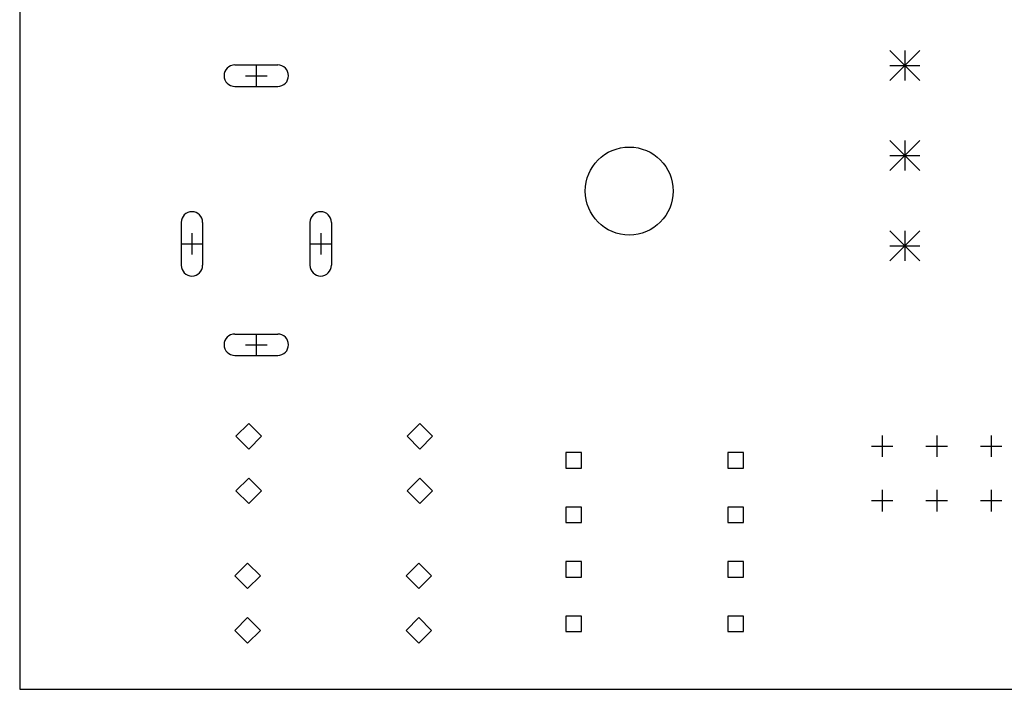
# Model space of a CAD drawing. Extents: x -1 to 95, y -131 to 0.
# Tile 2 of 4: x 0 to 46, y -95 to -64. Entities that reach past the tile are written whole.
import ezdxf

# ---------------------------------------------------------------- set-up
doc = ezdxf.new("R2010")
doc.units = 0
doc.layers.add('BLACK', color=7, linetype='CONTINUOUS')

msp = doc.modelspace()

# ---------------------------------------------------------------- linework, layer by layer
at = {"layer": 'BLACK', "linetype": 'CONTINUOUS'}
for p, q in [((0, 0), (0, -95)), ((40.537, -65.23), (41.937, -66.63)), ((41.937, -65.23), (40.537, -66.63)), ((41.237, -65.23), (41.237, -66.63)), ((10.0236, -65.9074), (12.0236, -65.9074)), ((11.0236, -65.9074), (11.0236, -66.9074)), ((40.537, -65.93), (41.937, -65.93)), ((10.5236, -66.4074), (11.5236, -66.4074)), ((10.0236, -66.9074), (12.0236, -66.9074)), ((40.537, -69.43), (41.937, -70.83)), ((41.937, -69.43), (40.537, -70.83)), ((41.237, -69.43), (41.237, -70.83)), ((40.537, -70.13), (41.937, -70.13)), ((7.5236, -73.2432), (7.5236, -75.2432)), ((8.5236, -73.2432), (8.5236, -75.2432)), ((13.5236, -73.2432), (13.5236, -75.2432)), ((14.5236, -73.2432), (14.5236, -75.2432)), ((8.0236, -73.7432), (8.0236, -74.7432)), ((14.0236, -73.7432), (14.0236, -74.7432)), ((40.537, -73.63), (41.937, -75.03)), ((41.937, -73.63), (40.537, -75.03)), ((41.237, -73.63), (41.237, -75.03)), ((7.5236, -74.2432), (8.5236, -74.2432)), ((13.5236, -74.2432), (14.5236, -74.2432)), ((40.537, -74.33), (41.937, -74.33)), ((10.0236, -78.4432), (12.0236, -78.4432)), ((11.0236, -78.4432), (11.0236, -79.4432)), ((10.5236, -78.9432), (11.5236, -78.9432)), ((10.0236, -79.4432), (12.0236, -79.4432)), ((10.668, -82.6154), (10.073, -83.2104)), ((11.263, -83.2104), (10.668, -82.6154)), ((18.6436, -82.6154), (18.0486, -83.2104)), ((19.2386, -83.2104), (18.6436, -82.6154)), ((10.073, -83.2104), (10.668, -83.8054)), ((10.668, -83.8054), (11.263, -83.2104)), ((18.0486, -83.2104), (18.6436, -83.8054)), ((18.6436, -83.8054), (19.2386, -83.2104)), ((40.1828, -83.1676), (40.1828, -84.1676)), ((42.7228, -83.1676), (42.7228, -84.1676)), ((45.2628, -83.1676), (45.2628, -84.1676)), ((39.6828, -83.6676), (40.6828, -83.6676)), ((42.2228, -83.6676), (43.2228, -83.6676)), ((44.7628, -83.6676), (45.7628, -83.6676)), ((26.167, -83.9674), (25.4458, -83.9674)), ((25.4458, -83.9674), (25.4458, -84.6886)), ((26.167, -84.6886), (26.167, -83.9674)), ((33.7193, -83.9674), (32.9981, -83.9674)), ((32.9981, -83.9674), (32.9981, -84.6886)), ((33.7193, -84.6886), (33.7193, -83.9674)), ((25.4458, -84.6886), (26.167, -84.6886)), ((32.9981, -84.6886), (33.7193, -84.6886)), ((10.668, -85.1554), (10.073, -85.7504)), ((11.263, -85.7504), (10.668, -85.1554)), ((18.6436, -85.1554), (18.0486, -85.7504)), ((19.2386, -85.7504), (18.6436, -85.1554)), ((10.073, -85.7504), (10.668, -86.3454)), ((10.668, -86.3454), (11.263, -85.7504)), ((18.0486, -85.7504), (18.6436, -86.3454)), ((18.6436, -86.3454), (19.2386, -85.7504)), ((40.1828, -85.7076), (40.1828, -86.7076)), ((42.7228, -85.7076), (42.7228, -86.7076)), ((45.2628, -85.7076), (45.2628, -86.7076)), ((39.6828, -86.2076), (40.6828, -86.2076)), ((42.2228, -86.2076), (43.2228, -86.2076)), ((44.7628, -86.2076), (45.7628, -86.2076)), ((26.167, -86.5074), (25.4458, -86.5074)), ((25.4458, -86.5074), (25.4458, -87.2286)), ((26.167, -87.2286), (26.167, -86.5074)), ((33.7193, -86.5074), (32.9981, -86.5074)), ((32.9981, -86.5074), (32.9981, -87.2286)), ((33.7193, -87.2286), (33.7193, -86.5074)), ((25.4458, -87.2286), (26.167, -87.2286)), ((32.9981, -87.2286), (33.7193, -87.2286)), ((10.6172, -89.1178), (10.0222, -89.7128)), ((11.2122, -89.7128), (10.6172, -89.1178)), ((18.5928, -89.1178), (17.9978, -89.7128)), ((19.1878, -89.7128), (18.5928, -89.1178)), ((26.167, -89.0474), (25.4458, -89.0474)), ((25.4458, -89.0474), (25.4458, -89.7686)), ((26.167, -89.7686), (26.167, -89.0474)), ((33.7193, -89.0474), (32.9981, -89.0474)), ((32.9981, -89.0474), (32.9981, -89.7686)), ((33.7193, -89.7686), (33.7193, -89.0474)), ((10.0222, -89.7128), (10.6172, -90.3078)), ((10.6172, -90.3078), (11.2122, -89.7128)), ((17.9978, -89.7128), (18.5928, -90.3078)), ((18.5928, -90.3078), (19.1878, -89.7128)), ((25.4458, -89.7686), (26.167, -89.7686)), ((32.9981, -89.7686), (33.7193, -89.7686)), ((10.6172, -91.6578), (10.0222, -92.2528)), ((11.2122, -92.2528), (10.6172, -91.6578)), ((18.5928, -91.6578), (17.9978, -92.2528)), ((19.1878, -92.2528), (18.5928, -91.6578)), ((26.167, -91.5874), (25.4458, -91.5874)), ((25.4458, -91.5874), (25.4458, -92.3086)), ((26.167, -92.3086), (26.167, -91.5874)), ((33.7193, -91.5874), (32.9981, -91.5874)), ((32.9981, -91.5874), (32.9981, -92.3086)), ((33.7193, -92.3086), (33.7193, -91.5874)), ((10.0222, -92.2528), (10.6172, -92.8478)), ((10.6172, -92.8478), (11.2122, -92.2528)), ((17.9978, -92.2528), (18.5928, -92.8478)), ((18.5928, -92.8478), (19.1878, -92.2528)), ((25.4458, -92.3086), (26.167, -92.3086)), ((32.9981, -92.3086), (33.7193, -92.3086)), ((0, -95), (95, -95))]:
    msp.add_line(p, q, dxfattribs=at)
at = {"layer": 'BLACK'}
msp.add_circle((28.3972, -71.7804), 2.05, dxfattribs=at)
for centre, start, end in [((10.0236, -66.4074), 90, 270), ((12.0236, -66.4074), 270, 450), ((8.0236, -73.2432), 0, 180), ((14.0236, -73.2432), 0, 180), ((8.0236, -75.2432), 180, 360), ((14.0236, -75.2432), 180, 360), ((10.0236, -78.9432), 90, 270), ((12.0236, -78.9432), 270, 450)]:
    msp.add_arc(centre, 0.5, start, end, dxfattribs=at)

doc.saveas('drawing.dxf')
